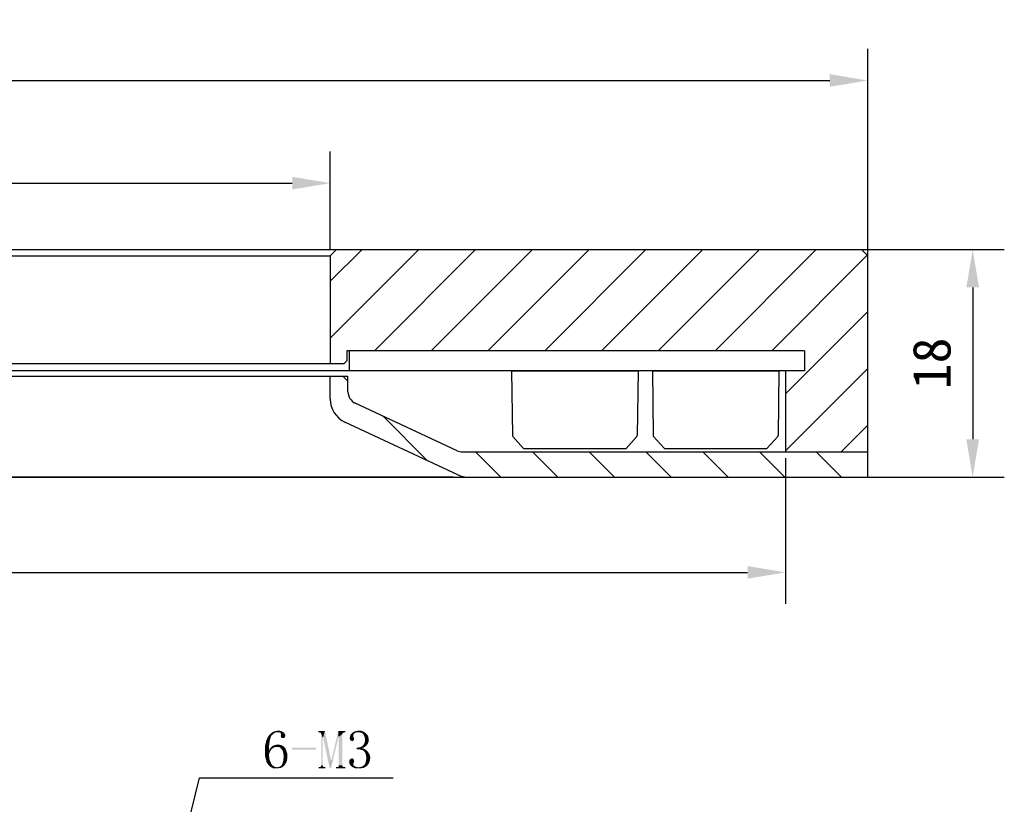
# Model space of a CAD drawing. Header units: millimetres. Extents: x 39 to 258, y -9 to 304.
# Tile 4 of 4: x 175 to 253, y 241 to 303. Entities that reach past the tile are written whole.
import ezdxf

# ---------------------------------------------------------------- set-up
doc = ezdxf.new("R2010")
doc.units = ezdxf.units.MM
doc.header["$LTSCALE"] = 23.1
doc.header["$PDMODE"] = 3
doc.header["$PDSIZE"] = 8
doc.layers.get('0').update_dxf_attribs({"linetype": 'CONTINUOUS'})
doc.layers.get('Defpoints').update_dxf_attribs({"linetype": 'CONTINUOUS'})
for name, color, linetype in [('00_COMPONENTS', 7, 'CONTINUOUS'), ('08_ALL_DRAFTS', 7, 'CONTINUOUS'), ('09_ALL_ROUNDS', 7, 'CONTINUOUS'), ('51__DRAFT_DIMS', 7, 'CONTINUOUS')]:
    doc.layers.add(name, color=color, linetype=linetype)
doc.styles.get("Standard").update_dxf_attribs({"font": 'simfang.ttf'})
doc.dimstyles.new('DIMSTYLE_1', dxfattribs={"dimtxt": 3, "dimasz": 3, "dimexe": 2.5, "dimexo": 0.5, "dimgap": 0.75, "dimtad": 1, "dimdsep": 46, "dimtxsty": 'STANDARD', "dimblk": '_FILLED', "dimblk1": '_FILLED', "dimblk2": '_FILLED', "dimcen": 0.09, "dimclrt": 3, "dimazin": 2, "dimtp": 0.5, "dimtm": 0.5, "dimtfac": 1, "dimtofl": 0, "dimtmove": 0, "dimatfit": 3, "dimldrblk": '_FILLED', "dimfxl": 1, "dimtolj": 1, "dimarcsym": 0})
doc.dimstyles.new('DIMSTYLE_2', dxfattribs={"dimtxt": 3, "dimasz": 3, "dimexe": 2.5, "dimexo": 0.5, "dimgap": 0.75, "dimtad": 1, "dimdsep": 46, "dimtxsty": 'STANDARD', "dimblk": '_FILLED', "dimblk1": '_FILLED', "dimblk2": '_FILLED', "dimcen": 0.09, "dimclrt": 3, "dimazin": 2, "dimtp": 0.3, "dimtm": 0.3, "dimtfac": 1, "dimtofl": 0, "dimtmove": 0, "dimatfit": 3, "dimldrblk": '_FILLED', "dimfxl": 1, "dimtolj": 1, "dimarcsym": 0})
doc.dimstyles.new('DIMSTYLE_3', dxfattribs={"dimtxt": 3, "dimasz": 3, "dimexe": 2.5, "dimexo": 0.5, "dimgap": 0.75, "dimtad": 1, "dimdsep": 46, "dimtxsty": 'STANDARD', "dimblk": '_FILLED', "dimblk1": '_FILLED', "dimblk2": '_FILLED', "dimcen": 0.09, "dimclrt": 3, "dimazin": 2, "dimtp": 0.2, "dimtm": 0.2, "dimtfac": 1, "dimtofl": 0, "dimtmove": 0, "dimatfit": 3, "dimldrblk": '_FILLED', "dimfxl": 1, "dimtolj": 1, "dimarcsym": 0})
doc.dimstyles.new('DIMSTYLE_5', dxfattribs={"dimtxt": 3, "dimasz": 3, "dimexe": 2.5, "dimexo": 0.5, "dimtad": 1, "dimdsep": 46, "dimtxsty": 'STANDARD', "dimblk": '_FILLED', "dimblk1": '_FILLED', "dimblk2": '_FILLED', "dimcen": 0.09, "dimclrt": 3, "dimazin": 2, "dimtp": 0.1, "dimtm": 0.1, "dimtfac": 1, "dimtofl": 0, "dimtmove": 0, "dimatfit": 1, "dimldrblk": '_FILLED', "dimfxl": 1, "dimtolj": 1, "dimarcsym": 0})

# ---------------------------------------------------------------- blocks, each defined once
blk = doc.blocks.new('_FILLED')
at = {"color": 0, "linetype": 'ByBlock'}
blk.add_solid([(0, 0), (-1, 0.167), (-1, -0.167)], dxfattribs=at)
blk = doc.blocks.new('*D1')
at = {"layer": '51__DRAFT_DIMS', "color": 0, "lineweight": -2}
for p, q in [((42.312, 283.643), (42.312, 300.997)), ((242.312, 283.643), (242.312, 300.997)), ((45.312, 298.497), (239.312, 298.497))]:
    blk.add_line(p, q, dxfattribs=at)
at = {"layer": 'Defpoints', "color": 0}
for p in [(242.312, 298.497), (42.312, 283.143), (242.312, 283.143)]:
    blk.add_point(p, dxfattribs=at)
at = {"layer": '51__DRAFT_DIMS', "color": 0, "linetype": 'ByBlock', "lineweight": -2, "xscale": 3, "yscale": 3, "zscale": 3, "rotation": 180}
blk.add_blockref('_FILLED', (42.312, 298.497), dxfattribs=at)
at = {"layer": '51__DRAFT_DIMS', "color": 0, "linetype": 'ByBlock', "lineweight": -2, "xscale": 3, "yscale": 3, "zscale": 3}
blk.add_blockref('_FILLED', (242.312, 298.497), dxfattribs=at)
at = {"layer": '51__DRAFT_DIMS', "color": 3, "insert": (142.312, 303.247), "char_height": 3, "attachment_point": 2, "line_spacing_factor": 0.9}
blk.add_mtext('\\A1;200', dxfattribs=at)
blk = doc.blocks.new('*D2')
at = {"layer": '51__DRAFT_DIMS', "color": 0, "lineweight": -2}
for p, q in [((84.812, 285.143), (84.812, 292.883)), ((199.812, 285.143), (199.812, 292.883)), ((87.812, 290.383), (196.812, 290.383))]:
    blk.add_line(p, q, dxfattribs=at)
at = {"layer": 'Defpoints', "color": 0}
for p in [(199.812, 290.383), (84.812, 284.643), (199.812, 284.643)]:
    blk.add_point(p, dxfattribs=at)
at = {"layer": '51__DRAFT_DIMS', "color": 0, "linetype": 'ByBlock', "lineweight": -2, "xscale": 3, "yscale": 3, "zscale": 3, "rotation": 180}
blk.add_blockref('_FILLED', (84.812, 290.383), dxfattribs=at)
at = {"layer": '51__DRAFT_DIMS', "color": 0, "linetype": 'ByBlock', "lineweight": -2, "xscale": 3, "yscale": 3, "zscale": 3}
blk.add_blockref('_FILLED', (199.812, 290.383), dxfattribs=at)
at = {"layer": '51__DRAFT_DIMS', "color": 3, "insert": (142.312, 295.133), "char_height": 3, "attachment_point": 2, "line_spacing_factor": 0.9}
blk.add_mtext('\\A1;115', dxfattribs=at)
blk = doc.blocks.new('*D3')
at = {"layer": '51__DRAFT_DIMS', "color": 0, "lineweight": -2}
for p, q in [((237.662, 285.143), (253.112, 285.143)), ((250.612, 282.143), (250.612, 270.143)), ((237.662, 267.143), (253.112, 267.143))]:
    blk.add_line(p, q, dxfattribs=at)
at = {"layer": 'Defpoints', "color": 0}
for p in [(237.162, 285.143), (237.162, 267.143), (250.612, 267.143)]:
    blk.add_point(p, dxfattribs=at)
at = {"layer": '51__DRAFT_DIMS', "color": 0, "linetype": 'ByBlock', "lineweight": -2, "xscale": 3, "yscale": 3, "zscale": 3}
for p, rotation in [((250.612, 285.143), 90), ((250.612, 267.143), 270)]:
    blk.add_blockref('_FILLED', p, dxfattribs=dict(at, rotation=rotation))
at = {"layer": '51__DRAFT_DIMS', "color": 3, "insert": (245.862, 276.143), "char_height": 3, "attachment_point": 2, "rotation": 90, "line_spacing_factor": 0.9}
blk.add_mtext('\\A1;18', dxfattribs=at)
blk = doc.blocks.new('*D5')
at = {"layer": '51__DRAFT_DIMS', "color": 4}
for p, q in [((180.17, 205.529), (189.465, 243.402)), ((189.465, 243.402), (192.965, 243.402)), ((192.965, 243.402), (204.777, 243.402))]:
    blk.add_line(p, q, dxfattribs=at)
at = {"layer": '51__DRAFT_DIMS', "color": 4, "xscale": 3, "yscale": 3, "zscale": 3, "rotation": 256.2106055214}
blk.add_blockref('_FILLED', (180.17, 205.529), dxfattribs=at)
blk = doc.blocks.new('*D9')
at = {"layer": '51__DRAFT_DIMS', "color": 0, "lineweight": -2}
for p, q in [((48.812, 268.643), (48.812, 257.128)), ((235.812, 268.643), (235.812, 257.128)), ((51.812, 259.628), (232.812, 259.628))]:
    blk.add_line(p, q, dxfattribs=at)
at = {"layer": 'Defpoints', "color": 0}
for p in [(48.812, 269.143), (235.812, 269.143), (235.812, 259.628)]:
    blk.add_point(p, dxfattribs=at)
at = {"layer": '51__DRAFT_DIMS', "color": 0, "linetype": 'ByBlock', "lineweight": -2, "xscale": 3, "yscale": 3, "zscale": 3, "rotation": 180}
blk.add_blockref('_FILLED', (48.812, 259.628), dxfattribs=at)
at = {"layer": '51__DRAFT_DIMS', "color": 0, "linetype": 'ByBlock', "lineweight": -2, "xscale": 3, "yscale": 3, "zscale": 3}
blk.add_blockref('_FILLED', (235.812, 259.628), dxfattribs=at)
at = {"layer": '51__DRAFT_DIMS', "color": 3, "insert": (142.312, 261.895), "char_height": 3, "attachment_point": 5}
blk.add_mtext('\\A1;187', dxfattribs=at)

msp = doc.modelspace()

# ---------------------------------------------------------------- hatches: boundary and pattern name
h = msp.add_hatch()
h.set_pattern_fill('ANSI31', color=256)
h.set_pattern_definition([(45, (0, 15.4688), (-2.245064, 2.245064), [])])
h.paths.add_polyline_path([(48.81209, 269.14317), (48.81209, 275.54317), (47.31209, 275.54317), (47.31209, 277.14317), (83.31209, 277.14317), (83.51209, 277.14317), (83.51209, 276.34317), (83.71209, 276.14317), (84.81209, 276.14317), (84.81209, 284.64317), (84.31209, 285.14317), (42.81209, 285.14317), (42.31209, 284.64317), (42.31209, 269.14317)])
h.paths.add_polyline_path([(242.31209, 269.14317), (242.31209, 284.64317), (241.81209, 285.14317), (200.31209, 285.14317), (199.81209, 284.64317), (199.81209, 276.14317), (200.91209, 276.14317), (201.11209, 276.34317), (201.11209, 277.14317), (201.31209, 277.14317), (237.31209, 277.14317), (237.31209, 275.54317), (235.81209, 275.54317), (235.81209, 269.14317)])
h = msp.add_hatch()
h.set_pattern_fill('ANSI31', color=256, angle=90)
h.paths.add_polyline_path([(242.31209, 269.14317), (235.81209, 269.14317), (210.26732, 269.14317, -0.10951781), (209.8447, 269.23686), (201.78948, 272.99307, -0.29147342), (201.21209, 273.89938), (201.21209, 275.14317), (199.81209, 275.14317), (199.81209, 273.31354, 0.29147342), (200.96686, 271.50093), (209.91025, 267.33055, 0.10951781), (210.75548, 267.14317), (242.31209, 267.14317)])

# ---------------------------------------------------------------- linework, layer by layer
at = {"color": 7}
for p, q in [((83.41209, 275.14317), (201.21209, 275.14317)), ((199.81209, 273.31354), (199.81209, 275.14317)), ((201.21209, 273.89938), (201.21209, 275.14317)), ((209.8447, 269.23686), (201.78948, 272.99307)), ((209.91025, 267.33055), (200.96686, 271.50093)), ((210.26732, 269.14317), (242.31209, 269.14317)), ((242.31209, 267.14317), (242.31209, 269.14317)), ((209.51838, 267.14317), (75.10581, 267.14317)), ((210.75548, 267.14317), (242.31209, 267.14317))]:
    msp.add_line(p, q, dxfattribs=at)
for p, q in [((214.15217, 275.54317), (224.15217, 275.54317)), ((225.28759, 275.54317), (235.28759, 275.54317)), ((215.10218, 269.40359), (214.24422, 270.37193)), ((223.20217, 269.40359), (224.06013, 270.37193)), ((226.23759, 269.40359), (225.37963, 270.37193)), ((234.33759, 269.40359), (235.19555, 270.37193)), ((215.10218, 269.40359), (223.20217, 269.40359)), ((226.23759, 269.40359), (234.33759, 269.40359))]:
    msp.add_line(p, q)
for centre, radius, start, end in [((201.81209, 273.31354), 2, 180, 245), ((202.21209, 273.89938), 1, 180, 245), ((210.26732, 270.14317), 1, 245, 270), ((210.75548, 269.14317), 2, 245, 270)]:
    msp.add_arc(centre, radius, start, end, dxfattribs=at)
at = {"layer": '00_COMPONENTS', "color": 7}
for p, q in [((42.81209, 285.14317), (241.81209, 285.14317)), ((199.81209, 284.64317), (200.31209, 285.14317)), ((241.81209, 285.14317), (242.31209, 284.64317)), ((84.81209, 284.64317), (199.81209, 284.64317)), ((199.81209, 284.64317), (199.81209, 276.14317)), ((242.31209, 267.14317), (242.31209, 284.64317)), ((237.31209, 277.14317), (201.11209, 277.14317)), ((201.11209, 277.14317), (201.11209, 276.34317)), ((201.31209, 277.14317), (201.31209, 275.54317)), ((237.31209, 277.14317), (237.31209, 275.54317)), ((83.71209, 276.14317), (200.91209, 276.14317)), ((200.91209, 276.14317), (201.11209, 276.34317)), ((237.31209, 275.54317), (47.31209, 275.54317)), ((235.81209, 275.54317), (235.81209, 269.14317)), ((42.31209, 267.14317), (242.31209, 267.14317))]:
    msp.add_line(p, q, dxfattribs=at)
at = {"layer": '08_ALL_DRAFTS', "color": 7}
for p, q in [((214.15217, 275.54317), (214.2145, 270.44185)), ((224.15217, 275.54317), (224.08985, 270.44185)), ((225.28759, 275.54317), (225.34992, 270.44185)), ((235.28759, 275.54317), (235.22526, 270.44185))]:
    msp.add_line(p, q, dxfattribs=at)
at = {"layer": '09_ALL_ROUNDS', "color": 7}
for centre, start, end in [((214.31449, 270.44307), 180.7, 225.35), ((223.98985, 270.44307), 314.65, 359.3), ((225.44991, 270.44307), 180.7, 225.35), ((235.12527, 270.44307), 314.65, 359.3)]:
    msp.add_arc(centre, 0.1, start, end, dxfattribs=at)
at = {"layer": '51__DRAFT_DIMS', "color": 3}
for points in [[(195.28492, 246.84719), (195.00367, 246.80032), (195.09742, 246.87063)], [(195.00367, 246.80032), (195.28492, 246.84719), (195.16774, 246.73)], [(195.40211, 246.94094), (195.09742, 246.87063), (195.19117, 246.96438)], [(195.09742, 246.87063), (195.40211, 246.94094), (195.28492, 246.84719)], [(195.54274, 246.98782), (195.19117, 246.96438), (195.28492, 247.01125)], [(195.19117, 246.96438), (195.54274, 246.98782), (195.40211, 246.94094)], [(196.03492, 247.03469), (195.28492, 247.01125), (195.37867, 247.05813)], [(195.54274, 246.98782), (195.28492, 247.01125), (196.03492, 247.03469)], [(195.94117, 247.08157), (195.37867, 247.05813), (195.49586, 247.08157)], [(195.37867, 247.05813), (195.94117, 247.08157), (196.03492, 247.03469)], [(195.84742, 247.105), (195.49586, 247.08157), (195.61305, 247.105)], [(195.49586, 247.08157), (195.84742, 247.105), (195.94117, 247.08157)], [(195.68336, 246.98782), (195.54274, 246.98782), (196.03492, 247.03469)], [(195.61305, 247.105), (195.73024, 247.12844), (195.84742, 247.105)], [(195.73024, 246.98782), (195.68336, 246.98782), (196.03492, 247.03469)], [(195.80055, 246.98782), (195.73024, 246.98782), (196.03492, 247.03469)], [(195.80055, 246.98782), (196.03492, 247.03469), (196.10524, 246.98782)], [(196.10524, 246.98782), (195.82399, 246.96438), (195.80055, 246.98782)], [(195.87086, 246.96438), (195.82399, 246.96438), (196.10524, 246.98782)], [(195.87086, 246.96438), (196.10524, 246.98782), (196.17555, 246.9175)], [(196.17555, 246.9175), (195.8943, 246.89406), (195.87086, 246.96438)], [(195.91774, 246.84719), (195.8943, 246.89406), (196.17555, 246.9175)], [(195.91774, 246.84719), (196.17555, 246.9175), (196.22242, 246.84719)], [(196.22242, 246.84719), (196.24586, 246.80032), (195.91774, 246.77688)], [(196.22242, 246.84719), (195.91774, 246.77688), (195.91774, 246.84719)], [(199.38649, 247.08156), (198.87086, 246.98781), (198.87086, 247.08156)], [(198.94117, 246.98781), (198.87086, 246.98781), (199.38649, 247.08156)], [(199.01149, 246.96438), (198.94117, 246.98781), (199.38649, 247.08156)], [(199.05836, 246.94094), (199.01149, 246.96438), (199.38649, 247.08156)], [(199.0818, 246.89406), (199.05836, 246.94094), (199.38649, 247.08156)], [(199.10524, 246.84719), (199.0818, 246.89406), (199.38649, 247.08156)], [(199.19899, 246.58938), (199.10524, 246.84719), (199.38649, 247.08156)], [(199.19899, 246.58938), (199.10524, 244.38625), (199.10524, 246.84719)], [(199.24586, 246.58938), (199.19899, 246.58938), (199.38649, 247.08156)], [(199.24586, 246.58938), (199.38649, 247.08156), (199.87867, 244.78469)], [(200.46461, 246.63625), (199.90211, 244.78469), (200.44117, 247.08156)], [(200.44117, 247.08156), (201.00367, 247.08156), (200.81617, 246.94094)], [(200.44117, 247.08156), (200.81617, 246.94094), (200.46461, 246.63625)], [(200.81617, 246.94094), (200.7693, 246.89406), (200.46461, 246.63625)], [(200.7693, 246.89406), (200.7693, 246.84719), (200.46461, 246.63625)], [(200.48805, 246.63625), (200.46461, 246.63625), (200.7693, 246.84719)], [(200.48805, 244.38625), (200.48805, 246.63625), (200.7693, 246.84719)], [(200.48805, 244.38625), (200.7693, 246.84719), (200.7693, 244.38625)], [(201.00367, 247.08156), (200.86305, 246.96438), (200.81617, 246.94094)], [(201.00367, 247.08156), (200.93336, 246.98781), (200.86305, 246.96438)], [(200.93336, 246.98781), (201.00367, 247.08156), (201.00367, 246.98781)], [(201.65992, 246.84719), (201.40211, 246.77688), (201.47242, 246.87063)], [(201.65992, 246.84719), (201.63649, 246.80032), (201.40211, 246.77688)], [(201.77711, 246.94094), (201.47242, 246.87063), (201.58961, 246.96438)], [(201.77711, 246.94094), (201.7068, 246.89407), (201.47242, 246.87063)], [(201.47242, 246.87063), (201.7068, 246.89407), (201.65992, 246.84719)], [(201.8943, 246.98782), (201.58961, 246.96438), (201.7068, 247.03469)], [(201.58961, 246.96438), (201.8943, 246.98782), (201.77711, 246.94094)], [(202.40992, 247.05813), (201.7068, 247.03469), (201.82399, 247.08156)], [(201.8943, 246.98782), (201.7068, 247.03469), (202.40992, 247.05813)], [(202.2693, 247.105), (201.82399, 247.08156), (201.96461, 247.105)], [(201.82399, 247.08156), (202.2693, 247.105), (202.40992, 247.05813)], [(202.03492, 246.98782), (201.8943, 246.98782), (202.40992, 247.05813)], [(201.96461, 247.105), (202.10524, 247.12844), (202.2693, 247.105)], [(202.15211, 246.98782), (202.03492, 246.98782), (202.40992, 247.05813)], [(202.15211, 246.98782), (202.40992, 247.05813), (202.52711, 246.98782)], [(202.52711, 246.98782), (202.2693, 246.94094), (202.15211, 246.98782)], [(202.36305, 246.89407), (202.2693, 246.94094), (202.52711, 246.98782)], [(202.36305, 246.89407), (202.52711, 246.98782), (202.6443, 246.89407)], [(202.6443, 246.89407), (202.43336, 246.82375), (202.36305, 246.89407)], [(202.43336, 246.82375), (202.6443, 246.89407), (202.73805, 246.80032)], [(202.73805, 246.80032), (202.48024, 246.73), (202.43336, 246.82375)], [(195.00367, 246.14406), (194.67555, 246.02688), (194.72242, 246.19094)], [(194.67555, 246.02688), (195.00367, 246.14406), (194.98024, 245.98)], [(195.02711, 246.30813), (194.72242, 246.19094), (194.74586, 246.33156)], [(194.72242, 246.19094), (195.02711, 246.30813), (195.00367, 246.14406)], [(195.05055, 246.44875), (194.74586, 246.33156), (194.81617, 246.47219)], [(194.74586, 246.33156), (195.05055, 246.44875), (195.02711, 246.30813)], [(195.09742, 246.56594), (194.81617, 246.47219), (194.86305, 246.58938)], [(194.81617, 246.47219), (195.09742, 246.56594), (195.05055, 246.44875)], [(195.12086, 246.65969), (194.86305, 246.58938), (194.93336, 246.70657)], [(194.86305, 246.58938), (195.12086, 246.65969), (195.09742, 246.56594)], [(195.16774, 246.73), (194.93336, 246.70657), (195.00367, 246.80032)], [(194.93336, 246.70657), (195.16774, 246.73), (195.12086, 246.65969)], [(196.2693, 246.73), (195.8943, 246.70657), (195.91774, 246.77688)], [(195.8943, 246.70657), (196.2693, 246.73), (196.24586, 246.65969)], [(196.24586, 246.65969), (195.91774, 246.63625), (195.8943, 246.70657)], [(195.91774, 246.77688), (196.24586, 246.80032), (196.2693, 246.73)], [(195.91774, 246.63625), (196.24586, 246.65969), (196.22242, 246.58938)], [(196.22242, 246.58938), (195.94117, 246.56594), (195.91774, 246.63625)], [(195.98805, 246.5425), (195.94117, 246.56594), (196.22242, 246.58938)], [(196.0818, 246.5425), (195.98805, 246.5425), (196.22242, 246.58938)], [(196.0818, 246.5425), (196.22242, 246.58938), (196.15211, 246.5425)], [(199.10524, 244.38625), (199.19899, 246.58938), (199.19899, 244.38625)], [(199.87867, 244.78469), (199.76149, 244.15188), (199.24586, 246.58938)], [(199.76149, 244.15188), (199.90211, 244.78469), (200.46461, 246.63625)], [(199.76149, 244.15188), (200.46461, 246.63625), (199.87867, 244.15188)], [(201.63649, 246.63625), (201.35524, 246.5425), (201.37867, 246.65969)], [(201.63649, 246.63625), (201.65992, 246.58938), (201.35524, 246.5425)], [(201.65992, 246.58938), (201.65992, 246.56594), (201.35524, 246.5425)], [(201.35524, 246.5425), (201.65992, 246.56594), (201.68336, 246.51907)], [(201.68336, 246.51907), (201.35524, 246.47219), (201.35524, 246.5425)], [(201.35524, 246.47219), (201.68336, 246.51907), (201.7068, 246.47219)], [(201.7068, 246.47219), (201.37867, 246.42531), (201.35524, 246.47219)], [(201.63649, 246.73), (201.37867, 246.65969), (201.40211, 246.77688)], [(201.63649, 246.73), (201.63649, 246.68313), (201.37867, 246.65969)], [(201.37867, 246.65969), (201.63649, 246.68313), (201.63649, 246.63625)], [(201.37867, 246.42531), (201.7068, 246.47219), (201.68336, 246.40188)], [(201.68336, 246.40188), (201.37867, 246.37844), (201.37867, 246.42531)], [(201.42555, 246.355), (201.37867, 246.37844), (201.68336, 246.40188)], [(201.40211, 246.77688), (201.63649, 246.80032), (201.63649, 246.73)], [(201.42555, 246.355), (201.68336, 246.40188), (201.65992, 246.355)], [(201.65992, 246.355), (201.47242, 246.30813), (201.42555, 246.355)], [(201.47242, 246.30813), (201.65992, 246.355), (201.61305, 246.30813)], [(201.61305, 246.30813), (201.54274, 246.28469), (201.47242, 246.30813)], [(202.78492, 246.09719), (202.4568, 246.02688), (202.52711, 246.14406)], [(202.4568, 246.02688), (202.78492, 246.09719), (202.71461, 246.00344)], [(202.48024, 246.73), (202.73805, 246.80032), (202.80836, 246.68313)], [(202.80836, 246.68313), (202.52711, 246.61281), (202.48024, 246.73)], [(202.52711, 246.61281), (202.80836, 246.68313), (202.8318, 246.56594)], [(202.8318, 246.56594), (202.55055, 246.51907), (202.52711, 246.61281)], [(202.8318, 246.21438), (202.52711, 246.14406), (202.55055, 246.26125)], [(202.52711, 246.14406), (202.8318, 246.21438), (202.78492, 246.09719)], [(202.55055, 246.51907), (202.8318, 246.56594), (202.85524, 246.44875)], [(202.85524, 246.44875), (202.55055, 246.40188), (202.55055, 246.51907)], [(202.55055, 246.40188), (202.85524, 246.44875), (202.85524, 246.33156)], [(202.85524, 246.33156), (202.55055, 246.26125), (202.55055, 246.40188)], [(202.55055, 246.26125), (202.85524, 246.33156), (202.8318, 246.21438)], [(194.98024, 245.98), (194.65211, 245.86282), (194.67555, 246.02688)], [(194.65211, 245.86282), (194.98024, 245.98), (194.98024, 245.7925)], [(194.98024, 245.7925), (194.65211, 245.67532), (194.65211, 245.86282)], [(194.65211, 245.67532), (194.98024, 245.7925), (194.98024, 245.55813)], [(194.98024, 245.55813), (194.65211, 245.48781), (194.65211, 245.67532)], [(194.65211, 245.48781), (194.98024, 245.55813), (195.12086, 245.58156)], [(194.65211, 245.48781), (195.12086, 245.58156), (195.05055, 245.46438)], [(195.05055, 245.46438), (194.65211, 245.32375), (194.65211, 245.48781)], [(194.65211, 245.32375), (195.05055, 245.46438), (194.98024, 245.30032)], [(194.98024, 245.30032), (194.65211, 245.15969), (194.65211, 245.32375)], [(194.65211, 245.15969), (194.98024, 245.30032), (194.98024, 245.06594)], [(195.19117, 245.67532), (195.12086, 245.58156), (194.98024, 245.55813)], [(195.19117, 245.67532), (194.98024, 245.55813), (195.02711, 245.67532)], [(195.26149, 245.72219), (195.02711, 245.67532), (195.09742, 245.76906)], [(195.02711, 245.67532), (195.26149, 245.72219), (195.19117, 245.67532)], [(195.5193, 245.83938), (195.44899, 245.81594), (195.09742, 245.76906)], [(195.5193, 245.83938), (195.09742, 245.76906), (195.16774, 245.83938)], [(195.44899, 245.81594), (195.35524, 245.7925), (195.09742, 245.76906)], [(195.09742, 245.76906), (195.35524, 245.7925), (195.26149, 245.72219)], [(196.05836, 245.90969), (196.12867, 245.86282), (195.16774, 245.83938)], [(196.05836, 245.90969), (195.16774, 245.83938), (195.26149, 245.90969)], [(195.5193, 245.83938), (195.16774, 245.83938), (196.12867, 245.86282)], [(195.98805, 245.95657), (195.26149, 245.90969), (195.35524, 245.95657)], [(195.26149, 245.90969), (195.98805, 245.95657), (196.05836, 245.90969)], [(195.91774, 245.98), (195.35524, 245.95657), (195.44899, 245.98)], [(195.35524, 245.95657), (195.91774, 245.98), (195.98805, 245.95657)], [(195.73024, 246.00344), (195.82399, 246.00344), (195.44899, 245.98)], [(195.73024, 246.00344), (195.44899, 245.98), (195.54274, 246.00344)], [(195.44899, 245.98), (195.82399, 246.00344), (195.91774, 245.98)], [(195.61305, 245.83938), (195.5193, 245.83938), (196.12867, 245.86282)], [(195.54274, 246.00344), (195.63649, 246.02688), (195.73024, 246.00344)], [(195.73024, 245.83938), (195.61305, 245.83938), (196.12867, 245.86282)], [(195.73024, 245.83938), (196.12867, 245.86282), (196.17555, 245.81594)], [(196.17555, 245.81594), (195.82399, 245.7925), (195.73024, 245.83938)], [(195.8943, 245.74563), (195.82399, 245.7925), (196.17555, 245.81594)], [(195.8943, 245.74563), (196.17555, 245.81594), (196.24586, 245.74563)], [(196.24586, 245.74563), (195.96461, 245.65188), (195.8943, 245.74563)], [(195.96461, 245.65188), (196.24586, 245.74563), (196.31617, 245.605)], [(196.31617, 245.605), (196.03492, 245.55813), (195.96461, 245.65188)], [(196.03492, 245.55813), (196.31617, 245.605), (196.36305, 245.44094)], [(196.36305, 245.44094), (196.0818, 245.4175), (196.03492, 245.55813)], [(196.0818, 245.4175), (196.36305, 245.44094), (196.40992, 245.30032)], [(196.40992, 245.30032), (196.10524, 245.27688), (196.0818, 245.4175)], [(196.12867, 245.11282), (196.10524, 245.27688), (196.40992, 245.30032)], [(196.12867, 245.11282), (196.40992, 245.30032), (196.40992, 245.11282)], [(198.68336, 245.76906), (196.78492, 245.605), (196.78492, 245.76906)], [(196.78492, 245.605), (198.68336, 245.76906), (198.68336, 245.605)], [(202.4568, 245.7925), (201.8943, 245.76906), (202.05836, 245.7925)], [(201.8943, 245.76906), (202.4568, 245.7925), (202.31617, 245.74563)], [(202.31617, 245.74563), (201.8943, 245.65188), (201.8943, 245.76906)], [(202.31617, 245.74563), (202.50367, 245.67531), (201.8943, 245.65188)], [(201.98805, 245.65188), (201.8943, 245.65188), (202.50367, 245.67531)], [(202.10524, 245.65188), (201.98805, 245.65188), (202.50367, 245.67531)], [(202.05836, 245.7925), (202.19899, 245.81594), (202.55055, 245.83938)], [(202.05836, 245.7925), (202.55055, 245.83938), (202.4568, 245.7925)], [(202.17555, 245.62844), (202.10524, 245.65188), (202.50367, 245.67531)], [(202.2693, 245.605), (202.17555, 245.62844), (202.50367, 245.67531)], [(202.55055, 245.83938), (202.19899, 245.81594), (202.29274, 245.86281)], [(202.33961, 245.58157), (202.2693, 245.605), (202.50367, 245.67531)], [(202.6443, 245.93313), (202.29274, 245.86281), (202.38649, 245.93313)], [(202.29274, 245.86281), (202.6443, 245.93313), (202.55055, 245.83938)], [(202.33961, 245.58157), (202.50367, 245.67531), (202.6443, 245.58157)], [(202.6443, 245.58157), (202.40992, 245.55813), (202.33961, 245.58157)], [(202.71461, 246.00344), (202.38649, 245.93313), (202.4568, 246.02688)], [(202.38649, 245.93313), (202.71461, 246.00344), (202.6443, 245.93313)], [(202.4568, 245.51125), (202.40992, 245.55813), (202.6443, 245.58157)], [(202.4568, 245.51125), (202.6443, 245.58157), (202.76149, 245.48781)], [(202.76149, 245.48781), (202.50367, 245.46438), (202.4568, 245.51125)], [(202.57399, 245.37063), (202.50367, 245.46438), (202.76149, 245.48781)], [(202.57399, 245.37063), (202.76149, 245.48781), (202.8318, 245.37063)], [(202.8318, 245.37063), (202.62086, 245.25344), (202.57399, 245.37063)], [(202.8318, 245.37063), (202.90211, 245.27688), (202.62086, 245.25344)], [(202.62086, 245.25344), (202.90211, 245.27688), (202.94899, 245.15969)], [(194.98024, 245.06594), (194.67555, 245.01906), (194.65211, 245.15969)], [(194.69899, 244.90188), (194.67555, 245.01906), (194.98024, 245.06594)], [(194.69899, 244.90188), (194.98024, 245.06594), (195.00367, 244.855)], [(195.00367, 244.855), (194.74586, 244.76125), (194.69899, 244.90188)], [(194.74586, 244.76125), (195.00367, 244.855), (195.07399, 244.6675)], [(195.07399, 244.6675), (194.7693, 244.64406), (194.74586, 244.76125)], [(194.81617, 244.55031), (194.7693, 244.64406), (195.07399, 244.6675)], [(194.81617, 244.55031), (195.07399, 244.6675), (195.1443, 244.50344)], [(195.1443, 244.50344), (194.88649, 244.45656), (194.81617, 244.55031)], [(194.9568, 244.38625), (194.88649, 244.45656), (195.1443, 244.50344)], [(194.9568, 244.38625), (195.1443, 244.50344), (195.23805, 244.38625)], [(196.22242, 244.43313), (195.98805, 244.40969), (196.01149, 244.48)], [(196.2693, 244.50344), (196.01149, 244.48), (196.03492, 244.52688)], [(196.01149, 244.48), (196.2693, 244.50344), (196.22242, 244.43313)], [(196.31617, 244.57375), (196.03492, 244.52688), (196.05836, 244.59719)], [(196.03492, 244.52688), (196.31617, 244.57375), (196.2693, 244.50344)], [(196.36305, 244.6675), (196.05836, 244.59719), (196.0818, 244.69094)], [(196.05836, 244.59719), (196.36305, 244.6675), (196.31617, 244.57375)], [(196.38649, 244.76125), (196.0818, 244.69094), (196.10524, 244.78469)], [(196.0818, 244.69094), (196.38649, 244.76125), (196.36305, 244.6675)], [(196.40992, 244.99563), (196.10524, 244.87844), (196.12867, 244.99563)], [(196.10524, 244.87844), (196.40992, 244.99563), (196.40992, 244.87844)], [(196.40992, 244.87844), (196.10524, 244.78469), (196.10524, 244.87844)], [(196.10524, 244.78469), (196.40992, 244.87844), (196.38649, 244.76125)], [(196.40992, 245.11282), (196.12867, 244.99563), (196.12867, 245.11282)], [(196.12867, 244.99563), (196.40992, 245.11282), (196.40992, 244.99563)], [(199.87867, 244.78469), (199.90211, 244.78469), (199.76149, 244.15188)], [(201.7068, 244.71438), (201.30836, 244.6675), (201.3318, 244.76125)], [(201.30836, 244.6675), (201.7068, 244.71438), (201.68336, 244.64407)], [(201.68336, 244.64407), (201.30836, 244.57375), (201.30836, 244.6675)], [(201.30836, 244.57375), (201.68336, 244.64407), (201.65992, 244.57375)], [(201.65992, 244.57375), (201.35524, 244.45657), (201.30836, 244.57375)], [(201.65992, 244.855), (201.68336, 244.78469), (201.3318, 244.76125)], [(201.65992, 244.855), (201.3318, 244.76125), (201.37867, 244.855)], [(201.3318, 244.76125), (201.68336, 244.78469), (201.7068, 244.71438)], [(201.65992, 244.57375), (201.63649, 244.52688), (201.35524, 244.45657)], [(201.35524, 244.45657), (201.63649, 244.52688), (201.63649, 244.45657)], [(201.58961, 244.90188), (201.63649, 244.87844), (201.37867, 244.855)], [(201.58961, 244.90188), (201.37867, 244.855), (201.44899, 244.90188)], [(201.37867, 244.855), (201.63649, 244.87844), (201.65992, 244.855)], [(201.56617, 244.92532), (201.44899, 244.90188), (201.5193, 244.92532)], [(201.44899, 244.90188), (201.56617, 244.92532), (201.58961, 244.90188)], [(202.8318, 244.48), (202.50367, 244.40969), (202.57399, 244.50344)], [(202.50367, 244.40969), (202.8318, 244.48), (202.73805, 244.36282)], [(202.90211, 244.62063), (202.57399, 244.50344), (202.62086, 244.64407)], [(202.57399, 244.50344), (202.90211, 244.62063), (202.8318, 244.48)], [(202.94899, 245.15969), (202.6443, 245.11281), (202.62086, 245.25344)], [(202.94899, 244.78469), (202.62086, 244.64407), (202.6443, 244.78469)], [(202.62086, 244.64407), (202.94899, 244.78469), (202.90211, 244.62063)], [(202.6443, 245.11281), (202.94899, 245.15969), (202.97242, 245.0425)], [(202.97242, 245.0425), (202.66774, 244.97219), (202.6443, 245.11281)], [(202.97242, 244.92532), (202.6443, 244.78469), (202.66774, 244.97219)], [(202.6443, 244.78469), (202.97242, 244.92532), (202.94899, 244.78469)], [(202.66774, 244.97219), (202.97242, 245.0425), (202.97242, 244.92532)], [(195.23805, 244.38625), (195.02711, 244.31594), (194.9568, 244.38625)], [(195.02711, 244.31594), (195.23805, 244.38625), (195.35524, 244.2925)], [(195.35524, 244.2925), (195.09742, 244.24563), (195.02711, 244.31594)], [(195.09742, 244.24563), (195.35524, 244.2925), (195.47242, 244.24563)], [(195.47242, 244.24563), (195.19117, 244.19875), (195.09742, 244.24563)], [(195.47242, 244.24563), (195.58961, 244.22219), (195.19117, 244.19875)], [(195.19117, 244.19875), (195.58961, 244.22219), (196.03492, 244.24563)], [(195.19117, 244.19875), (196.03492, 244.24563), (195.8943, 244.17531)], [(195.8943, 244.17531), (195.26149, 244.15188), (195.19117, 244.19875)], [(195.37867, 244.15188), (195.26149, 244.15188), (195.8943, 244.17531)], [(195.37867, 244.15188), (195.8943, 244.17531), (195.75367, 244.15188)], [(195.75367, 244.15188), (195.47242, 244.12844), (195.37867, 244.15188)], [(195.47242, 244.12844), (195.75367, 244.15188), (195.58961, 244.12844)], [(196.03492, 244.24563), (195.58961, 244.22219), (195.7068, 244.24563)], [(196.03492, 244.24563), (195.7068, 244.24563), (195.82399, 244.26906)], [(195.82399, 244.26906), (195.91774, 244.33938), (196.17555, 244.36281)], [(195.82399, 244.26906), (196.17555, 244.36281), (196.03492, 244.24563)], [(196.17555, 244.36281), (195.91774, 244.33938), (195.98805, 244.40969)], [(195.98805, 244.40969), (196.22242, 244.43313), (196.17555, 244.36281)], [(199.36305, 244.24563), (199.40992, 244.24563), (198.8943, 244.15188)], [(199.29274, 244.24563), (199.36305, 244.24563), (198.8943, 244.15188)], [(199.01149, 244.24563), (199.29274, 244.24563), (198.8943, 244.15188)], [(198.94117, 244.24563), (199.01149, 244.24563), (198.8943, 244.15188)], [(198.94117, 244.24563), (198.8943, 244.15188), (198.8943, 244.24563)], [(198.8943, 244.15188), (199.40992, 244.24563), (199.40992, 244.15188)], [(199.24586, 244.26906), (199.01149, 244.24563), (199.05836, 244.26906)], [(199.01149, 244.24563), (199.24586, 244.26906), (199.29274, 244.24563)], [(199.22242, 244.31594), (199.05836, 244.26906), (199.0818, 244.31594)], [(199.05836, 244.26906), (199.22242, 244.31594), (199.24586, 244.26906)], [(199.19899, 244.38625), (199.0818, 244.31594), (199.10524, 244.38625)], [(199.0818, 244.31594), (199.19899, 244.38625), (199.22242, 244.31594)], [(200.93336, 244.24563), (201.00367, 244.24563), (200.25367, 244.15188)], [(200.86305, 244.24563), (200.93336, 244.24563), (200.25367, 244.15188)], [(200.41774, 244.24563), (200.86305, 244.24563), (200.25367, 244.15188)], [(200.34742, 244.24563), (200.41774, 244.24563), (200.25367, 244.15188)], [(200.34742, 244.24563), (200.25367, 244.15188), (200.25367, 244.24563)], [(200.25367, 244.15188), (201.00367, 244.24563), (201.00367, 244.15188)], [(200.81617, 244.26906), (200.41774, 244.24563), (200.46461, 244.26906)], [(200.41774, 244.24563), (200.81617, 244.26906), (200.86305, 244.24563)], [(200.7693, 244.31594), (200.46461, 244.26906), (200.48805, 244.31594)], [(200.46461, 244.26906), (200.7693, 244.31594), (200.81617, 244.26906)], [(200.7693, 244.38625), (200.48805, 244.31594), (200.48805, 244.38625)], [(200.48805, 244.31594), (200.7693, 244.38625), (200.7693, 244.31594)], [(201.63649, 244.45657), (201.42555, 244.36282), (201.35524, 244.45657)], [(201.63649, 244.45657), (201.63649, 244.40969), (201.42555, 244.36282)], [(201.42555, 244.36282), (201.63649, 244.40969), (201.65992, 244.36282)], [(201.65992, 244.36282), (201.5193, 244.26907), (201.42555, 244.36282)], [(201.65992, 244.36282), (201.7068, 244.33938), (201.5193, 244.26907)], [(201.7068, 244.33938), (201.75367, 244.2925), (201.5193, 244.26907)], [(201.5193, 244.26907), (201.75367, 244.2925), (201.8943, 244.24563)], [(201.8943, 244.24563), (201.63649, 244.19875), (201.5193, 244.26907)], [(201.8943, 244.24563), (202.03492, 244.22219), (201.63649, 244.19875)], [(201.63649, 244.19875), (202.03492, 244.22219), (202.59742, 244.24563)], [(201.63649, 244.19875), (202.59742, 244.24563), (202.43336, 244.17531)], [(202.43336, 244.17531), (201.77711, 244.15188), (201.63649, 244.19875)], [(201.77711, 244.15188), (202.43336, 244.17531), (202.2693, 244.15188)], [(202.2693, 244.15188), (201.91774, 244.12844), (201.77711, 244.15188)], [(201.91774, 244.12844), (202.2693, 244.15188), (202.05836, 244.12844)], [(202.59742, 244.24563), (202.03492, 244.22219), (202.19899, 244.24563)], [(202.59742, 244.24563), (202.19899, 244.24563), (202.31617, 244.26907)], [(202.31617, 244.26907), (202.40992, 244.33938), (202.73805, 244.36282)], [(202.31617, 244.26907), (202.73805, 244.36282), (202.59742, 244.24563)], [(202.73805, 244.36282), (202.40992, 244.33938), (202.50367, 244.40969)]]:
    msp.add_solid(points, dxfattribs=at)

# ---------------------------------------------------------------- dimensions: what is measured, and where the dimension line sits
at = {"layer": '51__DRAFT_DIMS', "color": 4}
for base, p1, p2, dimstyle, picture, middle in [((242.31209, 298.49724), (42.31209, 283.14317), (242.31209, 283.14317), 'DIMSTYLE_1', '*D1', (142.31209, 298.49724)), ((199.81209, 290.38317), (84.81209, 284.64317), (199.81209, 284.64317), 'DIMSTYLE_2', '*D2', (142.31209, 290.38317))]:
    dim = msp.add_linear_dim(base=base, p1=p1, p2=p2, dimstyle=dimstyle, dxfattribs=at)
    dim.commit()
    dim.dimension.update_dxf_attribs({"geometry": picture, "text_midpoint": middle, "dimtype": 160})
dim = msp.add_linear_dim(base=(250.61244, 267.14317), p1=(237.16209, 285.14317), p2=(237.16209, 267.14317), angle=270, dimstyle='DIMSTYLE_3', dxfattribs=at)
dim.commit()
dim.dimension.update_dxf_attribs({"geometry": '*D3', "text_midpoint": (250.61244, 276.14317), "dimtype": 160})
dim = msp.add_linear_dim(base=(235.81209, 259.62813), p1=(48.81209, 269.14317), p2=(235.81209, 269.14317), dimstyle='DIMSTYLE_2', override={"dimtxsty": 'STANDARD', "dimldrblk": '_FILLED'}, dxfattribs=at)
dim.commit()
dim.dimension.update_dxf_attribs({"geometry": '*D9', "text_midpoint": (142.31209, 261.89527)})
dim = msp.add_diameter_dim_2p(p1=(180.16962, 205.52921), p2=(179.45456, 202.61567), text='6-M<>\\P ', dimstyle='DIMSTYLE_5', override={"dimtih": 1, "dimtoh": 1, "dimpost": '<>'}, dxfattribs=at)
dim.commit()
dim.dimension.update_dxf_attribs({"geometry": '*D5', "text_midpoint": (194.46461, 244.15188), "dimtype": 163})

doc.saveas('drawing.dxf')
